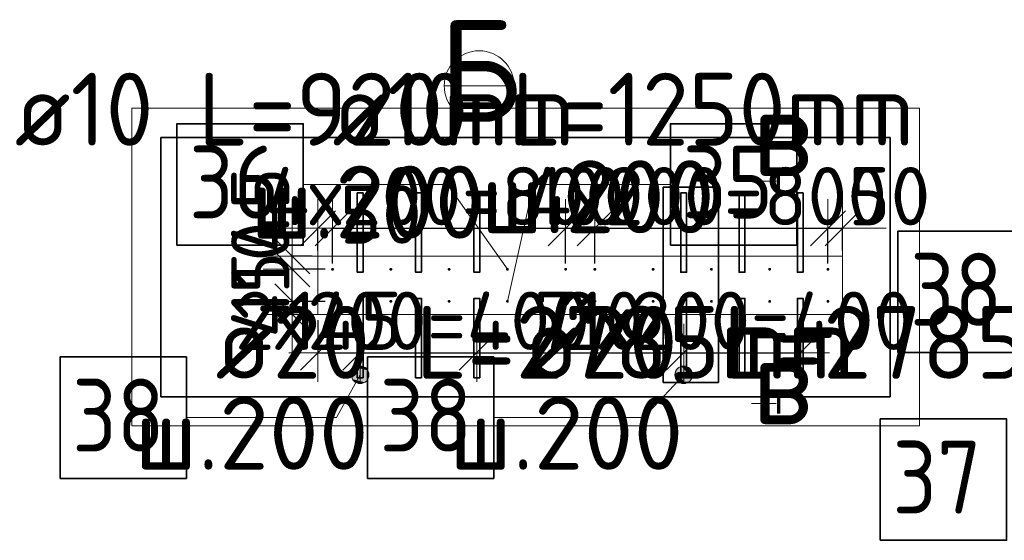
# Model space of a CAD drawing. Header units: millimetres. Extents: x -3725 to 93325, y -74170 to 82591.
# Tile 85 of 133: x 84934 to 88313, y 30527 to 32313. Entities that reach past the tile are written whole.
import ezdxf

# ---------------------------------------------------------------- set-up
doc = ezdxf.new("R2010")
doc.units = ezdxf.units.MM
doc.header["$PDMODE"] = 65
for name, color, linetype, lineweight in [('Standard', 7, 'Continuous', 25), ('Арм.стержн. Выпуски', 180, 'Continuous', 35), ('Колонна (1)', 7, 'Continuous', 35), ('Размерная линия_ общее_1', 7, 'Continuous', 13)]:
    doc.layers.add(name, color=color, linetype=linetype, lineweight=lineweight)
doc.styles.add('ISOCPEUR', font='ISOCPEUR')
doc.dimstyles.new('DIMSTYLE_12', dxfattribs={"dimtxt": 200, "dimasz": 200, "dimexe": 0, "dimexo": 0, "dimgap": 100, "dimtad": 2, "dimdec": 0, "dimrnd": 5, "dimzin": 12, "dimdsep": 46, "dimtxsty": 'ISOCPEUR', "dimblk1": 'ALL_ML_STRICH', "dimblk2": 'ALL_ML_STRICH', "dimsah": 1, "dimcen": 0, "dimclrd": 7, "dimclre": 256, "dimclrt": 7, "dimadec": 0, "dimazin": 0, "dimtfac": 1, "dimtdec": 0, "dimtix": 1, "dimtmove": 2, "dimatfit": 3, "dimfxl": 0, "dimtvp": 1.2, "dimtzin": 0, "dimlwd": 0, "dimlwe": -3, "dimarcsym": 0})
doc.dimstyles.new('DIMSTYLE_13', dxfattribs={"dimtxt": 200, "dimasz": 200, "dimexe": 0, "dimexo": 0, "dimgap": 100, "dimtad": 2, "dimdec": 0, "dimrnd": 5, "dimzin": 12, "dimdsep": 46, "dimtxsty": 'ISOCPEUR', "dimblk1": 'ALL_ML_STRICH', "dimblk2": 'ALL_ML_STRICH', "dimsah": 1, "dimcen": 0, "dimclrd": 7, "dimclre": 256, "dimclrt": 7, "dimadec": 0, "dimazin": 0, "dimtfac": 1, "dimtdec": 0, "dimtix": 1, "dimtmove": 2, "dimatfit": 3, "dimfxl": 0, "dimtzin": 0, "dimlwd": 0, "dimlwe": -3, "dimarcsym": 0})
doc.dimstyles.new('DIMSTYLE_26', dxfattribs={"dimtxt": 200, "dimasz": 200, "dimexe": 0, "dimexo": 0, "dimgap": 100, "dimtad": 2, "dimdec": 0, "dimrnd": 5, "dimzin": 12, "dimdsep": 46, "dimtxsty": 'ISOCPEUR', "dimblk1": 'ALL_ML_STRICH', "dimblk2": 'ALL_ML_STRICH', "dimsah": 1, "dimcen": 0, "dimsd1": 1, "dimsd2": 1, "dimclrd": 7, "dimclre": 256, "dimclrt": 7, "dimadec": 0, "dimazin": 0, "dimtfac": 1, "dimtdec": 0, "dimtix": 1, "dimtmove": 2, "dimatfit": 3, "dimfxl": 0, "dimtvp": 1.2, "dimtzin": 0, "dimlwd": 0, "dimlwe": -3, "dimarcsym": 0})

# ---------------------------------------------------------------- blocks, each defined once
blk = doc.blocks.new('ALL_ML_STRICH')
at = {"color": 0, "linetype": 'ByBlock', "lineweight": -2}
for p, q in [((0, -0.5), (0, 0.5)), ((-0.3, -0.3), (0.3, 0.3)), ((-1, 0), (0.5, 0))]:
    blk.add_line(p, q, dxfattribs=at)
blk = doc.blocks.new('*D727')
at = {"layer": 'DEFPOINTS', "color": 7, "linetype": 'Continuous', "lineweight": 13, "transparency": 33554687}
for p in [(85957.7, 31301.4), (86102.7, 31220.4), (85957.7, 31169.9)]:
    blk.add_point(p, dxfattribs=at)
at = {"layer": 'Размерная линия_ общее_1', "color": 253, "linetype": 'Continuous', "lineweight": -2, "true_color": 0xa0a0a0, "transparency": 33554687}
for p, q in [((85957.7, 31281.4), (85957.7, 31169.9)), ((86102.7, 31200.4), (86102.7, 31169.9))]:
    blk.add_line(p, q, dxfattribs=at)
at = {"layer": 'Размерная линия_ общее_1', "color": 7, "linetype": 'Continuous', "lineweight": -2, "transparency": 33554687}
blk.add_line((85957.7, 31169.9), (86102.7, 31169.9), dxfattribs=at)
at = {"layer": 'Размерная линия_ общее_1', "color": 7, "linetype": 'Continuous', "lineweight": 13, "transparency": 33554687, "xscale": 200, "yscale": 200, "zscale": 200, "rotation": 180}
blk.add_blockref('ALL_ML_STRICH', (85957.7, 31169.9), dxfattribs=at)
at = {"layer": 'Размерная линия_ общее_1', "color": 7, "linetype": 'Continuous', "lineweight": 13, "transparency": 33554687, "xscale": 200, "yscale": 200, "zscale": 200}
blk.add_blockref('ALL_ML_STRICH', (86102.7, 31169.9), dxfattribs=at)
at = {"layer": 'Размерная линия_ общее_1', "color": 7, "linetype": 'Continuous', "lineweight": 13, "transparency": 33554687, "insert": (86050.2, 31279.9), "char_height": 200, "width": 600, "attachment_point": 5, "style": 'ISOCPEUR'}
blk.add_mtext('\\A1;{145}', dxfattribs=at)
blk = doc.blocks.new('*D728')
at = {"layer": 'DEFPOINTS', "color": 7, "linetype": 'Continuous', "lineweight": 13, "transparency": 33554687}
for p in [(86102.7, 31220.4), (86502.7, 31195.4), (86102.7, 31169.9)]:
    blk.add_point(p, dxfattribs=at)
at = {"layer": 'Размерная линия_ общее_1', "color": 253, "linetype": 'Continuous', "lineweight": -2, "true_color": 0xa0a0a0, "transparency": 33554687}
for p, q in [((86102.7, 31200.4), (86102.7, 31169.9)), ((86502.7, 31175.4), (86502.7, 31169.9))]:
    blk.add_line(p, q, dxfattribs=at)
at = {"layer": 'Размерная линия_ общее_1', "color": 7, "linetype": 'Continuous', "lineweight": -2, "transparency": 33554687}
blk.add_line((86102.7, 31169.9), (86502.7, 31169.9), dxfattribs=at)
at = {"layer": 'Размерная линия_ общее_1', "color": 7, "linetype": 'Continuous', "lineweight": 13, "transparency": 33554687, "xscale": 200, "yscale": 200, "zscale": 200, "rotation": 180}
blk.add_blockref('ALL_ML_STRICH', (86102.7, 31169.9), dxfattribs=at)
at = {"layer": 'Размерная линия_ общее_1', "color": 7, "linetype": 'Continuous', "lineweight": 13, "transparency": 33554687, "xscale": 200, "yscale": 200, "zscale": 200}
blk.add_blockref('ALL_ML_STRICH', (86502.7, 31169.9), dxfattribs=at)
at = {"layer": 'Размерная линия_ общее_1', "color": 7, "linetype": 'Continuous', "lineweight": 13, "transparency": 33554687, "insert": (85672.7, 31379.9), "char_height": 200, "width": 10, "attachment_point": 1, "line_spacing_factor": 0.60241, "style": 'ISOCPEUR'}
blk.add_mtext('2х200=400', dxfattribs=at)
blk = doc.blocks.new('*D729')
at = {"layer": 'DEFPOINTS', "color": 7, "linetype": 'Continuous', "lineweight": 13, "transparency": 33554687}
for p in [(86502.7, 31195.4), (87212.7, 31186.9), (86502.7, 31169.9)]:
    blk.add_point(p, dxfattribs=at)
at = {"layer": 'Размерная линия_ общее_1', "color": 253, "linetype": 'Continuous', "lineweight": -2, "true_color": 0xa0a0a0, "transparency": 33554687}
for p, q in [((86502.7, 31175.4), (86502.7, 31169.9)), ((87212.7, 31169.9), (87212.7, 31169.9))]:
    blk.add_line(p, q, dxfattribs=at)
at = {"layer": 'Размерная линия_ общее_1', "color": 7, "linetype": 'Continuous', "lineweight": -2, "transparency": 33554687}
blk.add_line((86502.7, 31169.9), (87212.7, 31169.9), dxfattribs=at)
at = {"layer": 'Размерная линия_ общее_1', "color": 7, "linetype": 'Continuous', "lineweight": 13, "transparency": 33554687, "xscale": 200, "yscale": 200, "zscale": 200, "rotation": 180}
blk.add_blockref('ALL_ML_STRICH', (86502.7, 31169.9), dxfattribs=at)
at = {"layer": 'Размерная линия_ общее_1', "color": 7, "linetype": 'Continuous', "lineweight": 13, "transparency": 33554687, "xscale": 200, "yscale": 200, "zscale": 200}
blk.add_blockref('ALL_ML_STRICH', (87212.7, 31169.9), dxfattribs=at)
at = {"layer": 'Размерная линия_ общее_1', "color": 7, "linetype": 'Continuous', "lineweight": 13, "transparency": 33554687, "insert": (86887.7, 31279.9), "char_height": 200, "width": 600, "attachment_point": 5, "style": 'ISOCPEUR'}
blk.add_mtext('\\A1;{710}', dxfattribs=at)
blk = doc.blocks.new('*D730')
at = {"layer": 'DEFPOINTS', "color": 7, "linetype": 'Continuous', "lineweight": 13, "transparency": 33554687}
for p in [(87212.7, 31186.9), (87212.7, 31169.9), (87612.7, 31178.4)]:
    blk.add_point(p, dxfattribs=at)
at = {"layer": 'Размерная линия_ общее_1', "color": 253, "linetype": 'Continuous', "lineweight": -2, "true_color": 0xa0a0a0, "transparency": 33554687}
for p, q in [((87212.7, 31169.9), (87212.7, 31169.9)), ((87612.7, 31169.9), (87612.7, 31169.9))]:
    blk.add_line(p, q, dxfattribs=at)
at = {"layer": 'Размерная линия_ общее_1', "color": 7, "linetype": 'Continuous', "lineweight": -2, "transparency": 33554687}
blk.add_line((87212.7, 31169.9), (87612.7, 31169.9), dxfattribs=at)
at = {"layer": 'Размерная линия_ общее_1', "color": 7, "linetype": 'Continuous', "lineweight": 13, "transparency": 33554687, "xscale": 200, "yscale": 200, "zscale": 200, "rotation": 180}
blk.add_blockref('ALL_ML_STRICH', (87212.7, 31169.9), dxfattribs=at)
at = {"layer": 'Размерная линия_ общее_1', "color": 7, "linetype": 'Continuous', "lineweight": 13, "transparency": 33554687, "xscale": 200, "yscale": 200, "zscale": 200}
blk.add_blockref('ALL_ML_STRICH', (87612.7, 31169.9), dxfattribs=at)
at = {"layer": 'Размерная линия_ общее_1', "color": 7, "linetype": 'Continuous', "lineweight": 13, "transparency": 33554687, "insert": (86782.7, 31379.9), "char_height": 200, "width": 10, "attachment_point": 1, "line_spacing_factor": 0.60241, "style": 'ISOCPEUR'}
blk.add_mtext('2х200=400', dxfattribs=at)
blk = doc.blocks.new('*D731')
at = {"layer": 'DEFPOINTS', "color": 7, "linetype": 'Continuous', "lineweight": 13, "transparency": 33554687}
for p in [(86002.7, 31346.4), (85869.7, 31301.4), (85957.7, 31301.4)]:
    blk.add_point(p, dxfattribs=at)
at = {"layer": 'Размерная линия_ общее_1', "color": 253, "linetype": 'Continuous', "lineweight": -2, "true_color": 0xa0a0a0, "transparency": 33554687}
for p, q in [((85982.7, 31346.4), (85869.7, 31346.4)), ((85937.7, 31301.4), (85869.7, 31301.4))]:
    blk.add_line(p, q, dxfattribs=at)
at = {"layer": 'Размерная линия_ общее_1', "color": 7, "linetype": 'Continuous', "lineweight": -2, "transparency": 33554687}
blk.add_line((85869.7, 31301.4), (85869.7, 31346.4), dxfattribs=at)
at = {"layer": 'Размерная линия_ общее_1', "color": 7, "linetype": 'Continuous', "lineweight": 13, "transparency": 33554687, "xscale": 200, "yscale": 200, "zscale": 200}
for p, rotation in [((85869.7, 31301.4), 270), ((85869.7, 31346.4), 90)]:
    blk.add_blockref('ALL_ML_STRICH', p, dxfattribs=dict(at, rotation=rotation))
at = {"layer": 'Размерная линия_ общее_1', "color": 7, "linetype": 'Continuous', "lineweight": 13, "transparency": 33554687, "insert": (85759.9, 31369.3), "char_height": 200, "width": 400, "attachment_point": 5, "rotation": 90, "style": 'ISOCPEUR'}
blk.add_mtext('\\A1;{45}', dxfattribs=at)
blk = doc.blocks.new('*D732')
at = {"layer": 'DEFPOINTS', "color": 7, "linetype": 'Continuous', "lineweight": 13, "transparency": 33554687}
for p in [(86002.7, 31456.4), (85869.7, 31346.4), (86002.7, 31346.4)]:
    blk.add_point(p, dxfattribs=at)
at = {"layer": 'Размерная линия_ общее_1', "color": 253, "linetype": 'Continuous', "lineweight": -2, "true_color": 0xa0a0a0, "transparency": 33554687}
for p, q in [((85982.7, 31456.4), (85869.7, 31456.4)), ((85982.7, 31346.4), (85869.7, 31346.4))]:
    blk.add_line(p, q, dxfattribs=at)
at = {"layer": 'Размерная линия_ общее_1', "color": 7, "linetype": 'Continuous', "lineweight": -2, "transparency": 33554687}
blk.add_line((85869.7, 31346.4), (85869.7, 31456.4), dxfattribs=at)
at = {"layer": 'Размерная линия_ общее_1', "color": 7, "linetype": 'Continuous', "lineweight": 13, "transparency": 33554687, "xscale": 200, "yscale": 200, "zscale": 200}
for p, rotation in [((85869.7, 31456.4), 90), ((85869.7, 31346.4), 270)]:
    blk.add_blockref('ALL_ML_STRICH', p, dxfattribs=dict(at, rotation=rotation))
at = {"layer": 'Размерная линия_ общее_1', "color": 7, "linetype": 'Continuous', "lineweight": 13, "transparency": 33554687, "insert": (85759.7, 31451.4), "char_height": 200, "width": 600, "attachment_point": 5, "rotation": 90, "style": 'ISOCPEUR'}
blk.add_mtext('\\A1;{110}', dxfattribs=at)
blk = doc.blocks.new('*D733')
at = {"layer": 'DEFPOINTS', "color": 7, "linetype": 'Continuous', "lineweight": 13, "transparency": 33554687}
for p in [(85957.7, 31501.4), (85869.7, 31456.4), (86002.7, 31456.4)]:
    blk.add_point(p, dxfattribs=at)
at = {"layer": 'Размерная линия_ общее_1', "color": 253, "linetype": 'Continuous', "lineweight": -2, "true_color": 0xa0a0a0, "transparency": 33554687}
for p, q in [((85937.7, 31501.4), (85869.7, 31501.4)), ((85982.7, 31456.4), (85869.7, 31456.4))]:
    blk.add_line(p, q, dxfattribs=at)
at = {"layer": 'Размерная линия_ общее_1', "color": 7, "linetype": 'Continuous', "lineweight": -2, "transparency": 33554687}
blk.add_line((85869.7, 31456.4), (85869.7, 31501.4), dxfattribs=at)
at = {"layer": 'Размерная линия_ общее_1', "color": 7, "linetype": 'Continuous', "lineweight": 13, "transparency": 33554687, "xscale": 200, "yscale": 200, "zscale": 200}
for p, rotation in [((85869.7, 31456.4), 270), ((85869.7, 31501.4), 90)]:
    blk.add_blockref('ALL_ML_STRICH', p, dxfattribs=dict(at, rotation=rotation))
at = {"layer": 'Размерная линия_ общее_1', "color": 7, "linetype": 'Continuous', "lineweight": 13, "transparency": 33554687, "insert": (85759.7, 31658.7), "char_height": 200, "width": 400, "attachment_point": 5, "rotation": 90, "style": 'ISOCPEUR'}
blk.add_mtext('\\A1;{45}', dxfattribs=at)
blk = doc.blocks.new('*D734')
at = {"layer": 'DEFPOINTS', "color": 7, "linetype": 'Continuous', "lineweight": 13, "transparency": 33554687}
for p in [(85957.7, 31597.5), (85957.7, 31501.4), (86007.7, 31456.4)]:
    blk.add_point(p, dxfattribs=at)
at = {"layer": 'Размерная линия_ общее_1', "color": 253, "linetype": 'Continuous', "lineweight": -2, "true_color": 0xa0a0a0, "transparency": 33554687}
for p, q in [((85957.7, 31521.4), (85957.7, 31597.5)), ((86007.7, 31476.4), (86007.7, 31597.5))]:
    blk.add_line(p, q, dxfattribs=at)
at = {"layer": 'Размерная линия_ общее_1', "color": 7, "linetype": 'Continuous', "lineweight": -2, "transparency": 33554687}
for p, q in [((85957.7, 31597.5), (85957.7, 31597.5)), ((86007.7, 31597.5), (86007.7, 31597.5))]:
    blk.add_line(p, q, dxfattribs=at)
at = {"layer": 'Размерная линия_ общее_1', "color": 7, "linetype": 'Continuous', "lineweight": 13, "transparency": 33554687, "xscale": 200, "yscale": 200, "zscale": 200}
blk.add_blockref('ALL_ML_STRICH', (86007.7, 31597.5), dxfattribs=at)
at = {"layer": 'Размерная линия_ общее_1', "color": 7, "linetype": 'Continuous', "lineweight": 13, "transparency": 33554687, "xscale": 200, "yscale": 200, "zscale": 200, "rotation": 180}
blk.add_blockref('ALL_ML_STRICH', (85957.7, 31597.5), dxfattribs=at)
at = {"layer": 'Размерная линия_ общее_1', "color": 7, "linetype": 'Continuous', "lineweight": 13, "transparency": 33554687, "insert": (86172.9, 31644.5), "char_height": 200, "width": 400, "attachment_point": 5, "style": 'ISOCPEUR'}
blk.add_mtext('\\A1;{50}', dxfattribs=at)
blk = doc.blocks.new('*D735')
at = {"layer": 'DEFPOINTS', "color": 7, "linetype": 'Continuous', "lineweight": 13, "transparency": 33554687}
for p in [(86007.7, 31597.5), (86007.7, 31456.4), (86807.7, 31456.4)]:
    blk.add_point(p, dxfattribs=at)
at = {"layer": 'Размерная линия_ общее_1', "color": 253, "linetype": 'Continuous', "lineweight": -2, "true_color": 0xa0a0a0, "transparency": 33554687}
for p, q in [((86007.7, 31476.4), (86007.7, 31597.5)), ((86807.7, 31476.4), (86807.7, 31597.5))]:
    blk.add_line(p, q, dxfattribs=at)
at = {"layer": 'Размерная линия_ общее_1', "color": 7, "linetype": 'Continuous', "lineweight": -2, "transparency": 33554687}
blk.add_line((86007.7, 31597.5), (86807.7, 31597.5), dxfattribs=at)
at = {"layer": 'Размерная линия_ общее_1', "color": 7, "linetype": 'Continuous', "lineweight": 13, "transparency": 33554687, "xscale": 200, "yscale": 200, "zscale": 200, "rotation": 180}
blk.add_blockref('ALL_ML_STRICH', (86007.7, 31597.5), dxfattribs=at)
at = {"layer": 'Размерная линия_ общее_1', "color": 7, "linetype": 'Continuous', "lineweight": 13, "transparency": 33554687, "xscale": 200, "yscale": 200, "zscale": 200}
blk.add_blockref('ALL_ML_STRICH', (86807.7, 31597.5), dxfattribs=at)
at = {"layer": 'Размерная линия_ общее_1', "color": 7, "linetype": 'Continuous', "lineweight": 13, "transparency": 33554687, "insert": (85777.7, 31807.5), "char_height": 200, "width": 10, "attachment_point": 1, "line_spacing_factor": 0.60241, "style": 'ISOCPEUR'}
blk.add_mtext('4х200=800', dxfattribs=at)
blk = doc.blocks.new('*D736')
at = {"layer": 'DEFPOINTS', "color": 7, "linetype": 'Continuous', "lineweight": 13, "transparency": 33554687}
for p in [(86807.7, 31597.5), (86807.7, 31456.4), (86907.7, 31456.4)]:
    blk.add_point(p, dxfattribs=at)
at = {"layer": 'Размерная линия_ общее_1', "color": 253, "linetype": 'Continuous', "lineweight": -2, "true_color": 0xa0a0a0, "transparency": 33554687}
for p, q in [((86807.7, 31476.4), (86807.7, 31597.5)), ((86907.7, 31476.4), (86907.7, 31597.5))]:
    blk.add_line(p, q, dxfattribs=at)
at = {"layer": 'Размерная линия_ общее_1', "color": 7, "linetype": 'Continuous', "lineweight": -2, "transparency": 33554687}
blk.add_line((86807.7, 31597.5), (86907.7, 31597.5), dxfattribs=at)
at = {"layer": 'Размерная линия_ общее_1', "color": 7, "linetype": 'Continuous', "lineweight": 13, "transparency": 33554687, "xscale": 200, "yscale": 200, "zscale": 200, "rotation": 180}
blk.add_blockref('ALL_ML_STRICH', (86807.7, 31597.5), dxfattribs=at)
at = {"layer": 'Размерная линия_ общее_1', "color": 7, "linetype": 'Continuous', "lineweight": 13, "transparency": 33554687, "xscale": 200, "yscale": 200, "zscale": 200}
blk.add_blockref('ALL_ML_STRICH', (86907.7, 31597.5), dxfattribs=at)
at = {"layer": 'Размерная линия_ общее_1', "color": 7, "linetype": 'Continuous', "lineweight": 13, "transparency": 33554687, "insert": (86887.7, 31707.5), "char_height": 200, "width": 600, "attachment_point": 5, "style": 'ISOCPEUR'}
blk.add_mtext('\\A1;{100}', dxfattribs=at)
blk = doc.blocks.new('*D737')
at = {"layer": 'DEFPOINTS', "color": 7, "linetype": 'Continuous', "lineweight": 13, "transparency": 33554687}
for p in [(86907.7, 31597.5), (86907.7, 31456.4), (87707.7, 31456.4)]:
    blk.add_point(p, dxfattribs=at)
at = {"layer": 'Размерная линия_ общее_1', "color": 253, "linetype": 'Continuous', "lineweight": -2, "true_color": 0xa0a0a0, "transparency": 33554687}
for p, q in [((86907.7, 31476.4), (86907.7, 31597.5)), ((87707.7, 31476.4), (87707.7, 31597.5))]:
    blk.add_line(p, q, dxfattribs=at)
at = {"layer": 'Размерная линия_ общее_1', "color": 7, "linetype": 'Continuous', "lineweight": -2, "transparency": 33554687}
blk.add_line((86907.7, 31597.5), (87707.7, 31597.5), dxfattribs=at)
at = {"layer": 'Размерная линия_ общее_1', "color": 7, "linetype": 'Continuous', "lineweight": 13, "transparency": 33554687, "xscale": 200, "yscale": 200, "zscale": 200, "rotation": 180}
blk.add_blockref('ALL_ML_STRICH', (86907.7, 31597.5), dxfattribs=at)
at = {"layer": 'Размерная линия_ общее_1', "color": 7, "linetype": 'Continuous', "lineweight": 13, "transparency": 33554687, "xscale": 200, "yscale": 200, "zscale": 200}
blk.add_blockref('ALL_ML_STRICH', (87707.7, 31597.5), dxfattribs=at)
at = {"layer": 'Размерная линия_ общее_1', "color": 7, "linetype": 'Continuous', "lineweight": 13, "transparency": 33554687, "insert": (86677.7, 31807.5), "char_height": 200, "width": 10, "attachment_point": 1, "line_spacing_factor": 0.60241, "style": 'ISOCPEUR'}
blk.add_mtext('4х200=800', dxfattribs=at)
blk = doc.blocks.new('*D738')
at = {"layer": 'DEFPOINTS', "color": 7, "linetype": 'Continuous', "lineweight": 13, "transparency": 33554687}
for p in [(87707.7, 31597.5), (87757.7, 31501.4), (87707.7, 31456.4)]:
    blk.add_point(p, dxfattribs=at)
at = {"layer": 'Размерная линия_ общее_1', "color": 253, "linetype": 'Continuous', "lineweight": -2, "true_color": 0xa0a0a0, "transparency": 33554687}
for p, q in [((87707.7, 31476.4), (87707.7, 31597.5)), ((87757.7, 31521.4), (87757.7, 31597.5))]:
    blk.add_line(p, q, dxfattribs=at)
at = {"layer": 'Размерная линия_ общее_1', "color": 7, "linetype": 'Continuous', "lineweight": -2, "transparency": 33554687}
blk.add_line((87707.7, 31597.5), (87757.7, 31597.5), dxfattribs=at)
at = {"layer": 'Размерная линия_ общее_1', "color": 7, "linetype": 'Continuous', "lineweight": 13, "transparency": 33554687, "xscale": 200, "yscale": 200, "zscale": 200}
blk.add_blockref('ALL_ML_STRICH', (87757.7, 31597.5), dxfattribs=at)
at = {"layer": 'Размерная линия_ общее_1', "color": 7, "linetype": 'Continuous', "lineweight": 13, "transparency": 33554687, "xscale": 200, "yscale": 200, "zscale": 200, "rotation": 180}
blk.add_blockref('ALL_ML_STRICH', (87707.7, 31597.5), dxfattribs=at)
at = {"layer": 'Размерная линия_ общее_1', "color": 7, "linetype": 'Continuous', "lineweight": 13, "transparency": 33554687, "insert": (87918.2, 31707.4), "char_height": 200, "width": 400, "attachment_point": 5, "style": 'ISOCPEUR'}
blk.add_mtext('\\A1;{50}', dxfattribs=at)
blk = doc.blocks.new('ЭЛЕМЕНТ_УЗОРА_9')
at = {"layer": 'Арм.стержн. Выпуски', "linetype": 'Continuous', "lineweight": 13, "transparency": 33554687}
for points in [[(86076.5, 31109), (86132.6, 31095), (86087.5, 31120.1)], [(86087.5, 31120.1), (86128.4, 31109.7), (86102.2, 31124.3)], [(86087.5, 31120.1), (86132.6, 31095), (86128.4, 31109.7)], [(86102.2, 31124.3), (86128.4, 31109.7), (86117.3, 31120.7)], [(86072.9, 31093.9), (86129, 31079.9), (86076.5, 31109)], [(86077.1, 31079.2), (86118, 31068.8), (86072.9, 31093.9)], [(86072.9, 31093.9), (86118, 31068.8), (86129, 31079.9)], [(86076.5, 31109), (86129, 31079.9), (86132.6, 31095)], [(86103.3, 31064.6), (86077.1, 31079.2), (86088.2, 31068.2)], [(86077.1, 31079.2), (86103.3, 31064.6), (86118, 31068.8)]]:
    blk.add_hatch(color=7, dxfattribs=at).paths.add_polyline_path(points)
at = {"layer": 'Арм.стержн. Выпуски', "color": 7, "linetype": 'Continuous', "lineweight": 13, "transparency": 33554687}
for p, q in [((86117.3, 31120.7), (86117.3, 31120.7)), ((86021, 30947.5), (86102.7, 31094.4)), ((86076.5, 31109), (86076.5, 31109)), ((86088.2, 31068.2), (86088.2, 31068.2)), ((86129, 31079.9), (86129, 31079.9))]:
    blk.add_line(p, q, dxfattribs=at)
blk.add_circle((86102.7, 31094.4), 30, dxfattribs=at)
blk = doc.blocks.new('ЭЛЕМЕНТ_УЗОРА_10')
at = {"layer": 'Арм.стержн. Выпуски', "linetype": 'Continuous', "lineweight": 13, "transparency": 33554687}
for points in [[(87190.8, 31114.9), (87241.8, 31087.8), (87204.1, 31123)], [(87204.1, 31123), (87241.3, 31103.1), (87219.3, 31123.5)], [(87204.1, 31123), (87241.8, 31087.8), (87241.3, 31103.1)], [(87219.3, 31123.5), (87241.3, 31103.1), (87233.2, 31116.4)], [(87183.6, 31101), (87234.7, 31074), (87190.8, 31114.9)], [(87184.2, 31085.8), (87221.4, 31065.9), (87183.6, 31101)], [(87183.6, 31101), (87221.4, 31065.9), (87234.7, 31074)], [(87206.1, 31065.3), (87184.2, 31085.8), (87192.3, 31072.5)], [(87184.2, 31085.8), (87206.1, 31065.3), (87221.4, 31065.9)], [(87190.8, 31114.9), (87234.7, 31074), (87241.8, 31087.8)]]:
    blk.add_hatch(color=7, dxfattribs=at).paths.add_polyline_path(points)
at = {"layer": 'Арм.стержн. Выпуски', "color": 7, "linetype": 'Continuous', "lineweight": 13, "transparency": 33554687}
for p, q in [((87076, 30947.5), (87212.7, 31094.4)), ((87190.8, 31114.9), (87190.8, 31114.9)), ((87233.2, 31116.4), (87233.2, 31116.4)), ((87192.3, 31072.5), (87192.3, 31072.5)), ((87234.7, 31074), (87234.7, 31074))]:
    blk.add_line(p, q, dxfattribs=at)
blk.add_circle((87212.7, 31094.4), 30, dxfattribs=at)

msp = doc.modelspace()

# ---------------------------------------------------------------- hatches: boundary and pattern name
at = {"layer": 'Арм.стержн. Выпуски', "linetype": 'Continuous', "lineweight": 35, "transparency": 33554687}
for points in [[(86012.7, 31456.4), (86012.4, 31458.4), (86011.3, 31460), (86009.7, 31461.1), (86007.7, 31461.4), (86005.8, 31461.1), (86004.2, 31460), (86003.1, 31458.4), (86002.7, 31456.4), (86003.1, 31454.5), (86004.2, 31452.9), (86005.8, 31451.8), (86007.7, 31451.4), (86009.7, 31451.8), (86011.3, 31452.9), (86012.4, 31454.5)], [(86212.7, 31456.4), (86212.4, 31458.4), (86211.3, 31460), (86209.7, 31461.1), (86207.7, 31461.4), (86205.8, 31461.1), (86204.2, 31460), (86203.1, 31458.4), (86202.7, 31456.4), (86203.1, 31454.5), (86204.2, 31452.9), (86205.8, 31451.8), (86207.7, 31451.4), (86209.7, 31451.8), (86211.3, 31452.9), (86212.4, 31454.5)], [(86412.7, 31456.4), (86412.4, 31458.4), (86411.3, 31460), (86409.7, 31461.1), (86407.7, 31461.4), (86405.8, 31461.1), (86404.2, 31460), (86403.1, 31458.4), (86402.7, 31456.4), (86403.1, 31454.5), (86404.2, 31452.9), (86405.8, 31451.8), (86407.7, 31451.4), (86409.7, 31451.8), (86411.3, 31452.9), (86412.4, 31454.5)], [(86612.7, 31456.4), (86612.4, 31458.4), (86611.3, 31460), (86609.7, 31461.1), (86607.7, 31461.4), (86605.8, 31461.1), (86604.2, 31460), (86603.1, 31458.4), (86602.7, 31456.4), (86603.1, 31454.5), (86604.2, 31452.9), (86605.8, 31451.8), (86607.7, 31451.4), (86609.7, 31451.8), (86611.3, 31452.9), (86612.4, 31454.5)], [(86812.7, 31456.4), (86812.4, 31458.4), (86811.3, 31460), (86809.7, 31461.1), (86807.7, 31461.4), (86805.8, 31461.1), (86804.2, 31460), (86803.1, 31458.4), (86802.7, 31456.4), (86803.1, 31454.5), (86804.2, 31452.9), (86805.8, 31451.8), (86807.7, 31451.4), (86809.7, 31451.8), (86811.3, 31452.9), (86812.4, 31454.5)], [(86912.7, 31456.4), (86912.4, 31458.4), (86911.3, 31460), (86909.7, 31461.1), (86907.7, 31461.4), (86905.8, 31461.1), (86904.2, 31460), (86903.1, 31458.4), (86902.7, 31456.4), (86903.1, 31454.5), (86904.2, 31452.9), (86905.8, 31451.8), (86907.7, 31451.4), (86909.7, 31451.8), (86911.3, 31452.9), (86912.4, 31454.5)], [(87112.7, 31456.4), (87112.4, 31458.4), (87111.3, 31460), (87109.7, 31461.1), (87107.7, 31461.4), (87105.8, 31461.1), (87104.2, 31460), (87103.1, 31458.4), (87102.7, 31456.4), (87103.1, 31454.5), (87104.2, 31452.9), (87105.8, 31451.8), (87107.7, 31451.4), (87109.7, 31451.8), (87111.3, 31452.9), (87112.4, 31454.5)], [(87312.7, 31456.4), (87312.4, 31458.4), (87311.3, 31460), (87309.7, 31461.1), (87307.7, 31461.4), (87305.8, 31461.1), (87304.2, 31460), (87303.1, 31458.4), (87302.7, 31456.4), (87303.1, 31454.5), (87304.2, 31452.9), (87305.8, 31451.8), (87307.7, 31451.4), (87309.7, 31451.8), (87311.3, 31452.9), (87312.4, 31454.5)], [(87512.7, 31456.4), (87512.4, 31458.4), (87511.3, 31460), (87509.7, 31461.1), (87507.7, 31461.4), (87505.8, 31461.1), (87504.2, 31460), (87503.1, 31458.4), (87502.7, 31456.4), (87503.1, 31454.5), (87504.2, 31452.9), (87505.8, 31451.8), (87507.7, 31451.4), (87509.7, 31451.8), (87511.3, 31452.9), (87512.4, 31454.5)], [(87712.7, 31456.4), (87712.4, 31458.4), (87711.3, 31460), (87709.7, 31461.1), (87707.7, 31461.4), (87705.8, 31461.1), (87704.2, 31460), (87703.1, 31458.4), (87702.7, 31456.4), (87703.1, 31454.5), (87704.2, 31452.9), (87705.8, 31451.8), (87707.7, 31451.4), (87709.7, 31451.8), (87711.3, 31452.9), (87712.4, 31454.5)], [(86012.7, 31346.4), (86012.4, 31348.4), (86011.3, 31350), (86009.7, 31351.1), (86007.7, 31351.4), (86005.8, 31351.1), (86004.2, 31350), (86003.1, 31348.4), (86002.7, 31346.4), (86003.1, 31344.5), (86004.2, 31342.9), (86005.8, 31341.8), (86007.7, 31341.4), (86009.7, 31341.8), (86011.3, 31342.9), (86012.4, 31344.5)], [(86212.7, 31346.4), (86212.4, 31348.4), (86211.3, 31350), (86209.7, 31351.1), (86207.7, 31351.4), (86205.8, 31351.1), (86204.2, 31350), (86203.1, 31348.4), (86202.7, 31346.4), (86203.1, 31344.5), (86204.2, 31342.9), (86205.8, 31341.8), (86207.7, 31341.4), (86209.7, 31341.8), (86211.3, 31342.9), (86212.4, 31344.5)], [(86412.7, 31346.4), (86412.4, 31348.4), (86411.3, 31350), (86409.7, 31351.1), (86407.7, 31351.4), (86405.8, 31351.1), (86404.2, 31350), (86403.1, 31348.4), (86402.7, 31346.4), (86403.1, 31344.5), (86404.2, 31342.9), (86405.8, 31341.8), (86407.7, 31341.4), (86409.7, 31341.8), (86411.3, 31342.9), (86412.4, 31344.5)], [(86612.7, 31346.4), (86612.4, 31348.4), (86611.3, 31350), (86609.7, 31351.1), (86607.7, 31351.4), (86605.8, 31351.1), (86604.2, 31350), (86603.1, 31348.4), (86602.7, 31346.4), (86603.1, 31344.5), (86604.2, 31342.9), (86605.8, 31341.8), (86607.7, 31341.4), (86609.7, 31341.8), (86611.3, 31342.9), (86612.4, 31344.5)], [(86812.7, 31346.4), (86812.4, 31348.4), (86811.3, 31350), (86809.7, 31351.1), (86807.7, 31351.4), (86805.8, 31351.1), (86804.2, 31350), (86803.1, 31348.4), (86802.7, 31346.4), (86803.1, 31344.5), (86804.2, 31342.9), (86805.8, 31341.8), (86807.7, 31341.4), (86809.7, 31341.8), (86811.3, 31342.9), (86812.4, 31344.5)], [(86912.7, 31346.4), (86912.4, 31348.4), (86911.3, 31350), (86909.7, 31351.1), (86907.7, 31351.4), (86905.8, 31351.1), (86904.2, 31350), (86903.1, 31348.4), (86902.7, 31346.4), (86903.1, 31344.5), (86904.2, 31342.9), (86905.8, 31341.8), (86907.7, 31341.4), (86909.7, 31341.8), (86911.3, 31342.9), (86912.4, 31344.5)], [(87112.7, 31346.4), (87112.4, 31348.4), (87111.3, 31350), (87109.7, 31351.1), (87107.7, 31351.4), (87105.8, 31351.1), (87104.2, 31350), (87103.1, 31348.4), (87102.7, 31346.4), (87103.1, 31344.5), (87104.2, 31342.9), (87105.8, 31341.8), (87107.7, 31341.4), (87109.7, 31341.8), (87111.3, 31342.9), (87112.4, 31344.5)], [(87312.7, 31346.4), (87312.4, 31348.4), (87311.3, 31350), (87309.7, 31351.1), (87307.7, 31351.4), (87305.8, 31351.1), (87304.2, 31350), (87303.1, 31348.4), (87302.7, 31346.4), (87303.1, 31344.5), (87304.2, 31342.9), (87305.8, 31341.8), (87307.7, 31341.4), (87309.7, 31341.8), (87311.3, 31342.9), (87312.4, 31344.5)], [(87512.7, 31346.4), (87512.4, 31348.4), (87511.3, 31350), (87509.7, 31351.1), (87507.7, 31351.4), (87505.8, 31351.1), (87504.2, 31350), (87503.1, 31348.4), (87502.7, 31346.4), (87503.1, 31344.5), (87504.2, 31342.9), (87505.8, 31341.8), (87507.7, 31341.4), (87509.7, 31341.8), (87511.3, 31342.9), (87512.4, 31344.5)], [(87712.7, 31346.4), (87712.4, 31348.4), (87711.3, 31350), (87709.7, 31351.1), (87707.7, 31351.4), (87705.8, 31351.1), (87704.2, 31350), (87703.1, 31348.4), (87702.7, 31346.4), (87703.1, 31344.5), (87704.2, 31342.9), (87705.8, 31341.8), (87707.7, 31341.4), (87709.7, 31341.8), (87711.3, 31342.9), (87712.4, 31344.5)]]:
    msp.add_hatch(color=4, dxfattribs=at).paths.add_polyline_path(points)

# ---------------------------------------------------------------- linework, layer by layer
at = {"layer": 'Standard', "color": 7, "linetype": 'Continuous', "lineweight": 13, "transparency": 33554687}
for p, q in [((86390.8, 32086.2), (86630.8, 32086.2)), ((87530.5, 31758.3), (87445.7, 31758.3)), ((87530.5, 30996), (87445.7, 30996))]:
    msp.add_line(p, q, dxfattribs=at)
at = {"layer": 'Standard', "color": 52, "linetype": 'Continuous', "lineweight": 13, "transparency": 33554687}
for p, q in [((85418.8, 31909), (85418.8, 31019.3)), ((85418.8, 31909), (85418.8, 31019.3)), ((85418.8, 31909), (87921.6, 31909)), ((87921.6, 31909), (85418.8, 31909)), ((87921.6, 31909), (87921.6, 31019.3)), ((87921.6, 31909), (87921.6, 31019.3)), ((87332.4, 31738.3), (87141.8, 31738.3)), ((87332.4, 31738.3), (87141.8, 31738.3)), ((87141.8, 31738.3), (87141.8, 31068.3)), ((87141.8, 31068.3), (87141.8, 31738.3)), ((87332.4, 31738.3), (87332.4, 31068.3)), ((87332.4, 31068.3), (87332.4, 31738.3)), ((87332.4, 31068.3), (87141.8, 31068.3)), ((87332.4, 31068.3), (87141.8, 31068.3)), ((85418.8, 31019.3), (87921.6, 31019.3)), ((87921.6, 31019.3), (85418.8, 31019.3))]:
    msp.add_line(p, q, dxfattribs=at)
at = {"layer": 'Standard', "color": 52, "linetype": 'Continuous', "lineweight": 35, "transparency": 33554687}
for p, q in [((85418.8, 31909), (85418.8, 31019.3)), ((85418.8, 31909), (85418.8, 31019.3)), ((85418.8, 31909), (87921.6, 31909)), ((87921.6, 31909), (85418.8, 31909)), ((87921.6, 31909), (87921.6, 31019.3)), ((87921.6, 31909), (87921.6, 31019.3)), ((87332.4, 31738.3), (87141.8, 31738.3)), ((87332.4, 31738.3), (87141.8, 31738.3)), ((87141.8, 31738.3), (87141.8, 31068.3)), ((87141.8, 31068.3), (87141.8, 31738.3)), ((87332.4, 31738.3), (87332.4, 31068.3)), ((87332.4, 31068.3), (87332.4, 31738.3)), ((87332.4, 31068.3), (87141.8, 31068.3)), ((87332.4, 31068.3), (87141.8, 31068.3)), ((85418.8, 31019.3), (87921.6, 31019.3)), ((87921.6, 31019.3), (85418.8, 31019.3))]:
    msp.add_line(p, q, dxfattribs=at)
at = {"layer": 'Standard', "color": 7, "linetype": 'Continuous', "lineweight": 70, "transparency": 33554687}
for p, q in [((87538.5, 31712.1), (87538.5, 31792.5)), ((87538.5, 31042.1), (87538.5, 30961.7))]:
    msp.add_line(p, q, dxfattribs=at)
at = {"layer": 'Standard', "color": 7, "linetype": 'Continuous', "lineweight": 13, "transparency": 33554687}
msp.add_lwpolyline([(85318.8, 30919.3), (88021.6, 30919.3), (88021.6, 32009), (85318.8, 32009), (85318.8, 30919.3)], dxfattribs=at)
msp.add_circle((86510.8, 32086.2), 120, dxfattribs=at)
at = {"layer": 'Арм.стержн. Выпуски', "color": 7, "linetype": 'Continuous', "lineweight": 13, "transparency": 33554687}
for p, q in [((85907.1, 31747.4), (86402.1, 31747.4)), ((86402.1, 31747.4), (86607.7, 31456.4)), ((86697.1, 31747.4), (86607.7, 31346.4)), ((86697.1, 31747.4), (87167.1, 31747.4)), ((85506, 30947.5), (86021, 30947.5)), ((86561, 30947.5), (87076, 30947.5))]:
    msp.add_line(p, q, dxfattribs=at)
at = {"layer": 'Арм.стержн. Выпуски', "color": 7, "linetype": 'Continuous', "lineweight": 35, "transparency": 33554687}
for points in [[(85473.8, 31539), (85907.1, 31539), (85907.1, 31955.7), (85473.8, 31955.7), (85473.8, 31539)], [(87167.1, 31539), (87600.5, 31539), (87600.5, 31955.7), (87167.1, 31955.7), (87167.1, 31539)], [(87947.8, 31170.6), (88381.1, 31170.6), (88381.1, 31587.3), (87947.8, 31587.3), (87947.8, 31170.6)], [(85072.7, 30739.1), (85506, 30739.1), (85506, 31155.8), (85072.7, 31155.8), (85072.7, 30739.1)], [(86127.7, 30739.1), (86561, 30739.1), (86561, 31155.8), (86127.7, 31155.8), (86127.7, 30739.1)], [(87887.4, 30526.6), (88320.7, 30526.6), (88320.7, 30943.3), (87887.4, 30943.3), (87887.4, 30526.6)]]:
    msp.add_lwpolyline(points, dxfattribs=at)
at = {"layer": 'Арм.стержн. Выпуски', "color": 240, "linetype": 'Continuous', "lineweight": 35, "transparency": 33554687}
for points in [[(86112.7, 31718.4), (86112.7, 31446.4), (86092.7, 31446.4), (86092.7, 31718.4), (86112.7, 31718.4)], [(86312.7, 31718.4), (86312.7, 31446.4), (86292.7, 31446.4), (86292.7, 31718.4), (86312.7, 31718.4)], [(86512.7, 31718.4), (86512.7, 31446.4), (86492.7, 31446.4), (86492.7, 31718.4), (86512.7, 31718.4)], [(87222.7, 31718.4), (87222.7, 31446.4), (87202.7, 31446.4), (87202.7, 31718.4), (87222.7, 31718.4)], [(87422.7, 31718.4), (87422.7, 31446.4), (87402.7, 31446.4), (87402.7, 31718.4), (87422.7, 31718.4)], [(87622.7, 31718.4), (87622.7, 31446.4), (87602.7, 31446.4), (87602.7, 31718.4), (87622.7, 31718.4)], [(86092.7, 31084.4), (86092.7, 31356.4), (86112.7, 31356.4), (86112.7, 31084.4), (86092.7, 31084.4)], [(86292.7, 31084.4), (86292.7, 31356.4), (86312.7, 31356.4), (86312.7, 31084.4), (86292.7, 31084.4)], [(86492.7, 31084.4), (86492.7, 31356.4), (86512.7, 31356.4), (86512.7, 31084.4), (86492.7, 31084.4)], [(87202.7, 31084.4), (87202.7, 31356.4), (87222.7, 31356.4), (87222.7, 31084.4), (87202.7, 31084.4)], [(87402.7, 31084.4), (87402.7, 31356.4), (87422.7, 31356.4), (87422.7, 31084.4), (87402.7, 31084.4)], [(87602.7, 31084.4), (87602.7, 31356.4), (87622.7, 31356.4), (87622.7, 31084.4), (87602.7, 31084.4)]]:
    msp.add_lwpolyline(points, dxfattribs=at)
at = {"layer": 'Колонна (1)', "color": 7, "lineweight": 18, "transparency": 33554687}
for p, q in [((85957.7, 31301.4), (85957.7, 31501.4)), ((85957.7, 31501.4), (87757.7, 31501.4)), ((87757.7, 31501.4), (87757.7, 31301.4)), ((87757.7, 31301.4), (85957.7, 31301.4))]:
    msp.add_line(p, q, dxfattribs=at)
at = {"layer": 'Колонна (1)', "color": 7, "linetype": 'Continuous', "lineweight": 18, "transparency": 33554687}
for p, q in [((85957.7, 31301.4), (85957.7, 31501.4)), ((85957.7, 31501.4), (87757.7, 31501.4)), ((87757.7, 31501.4), (87757.7, 31301.4)), ((87757.7, 31301.4), (85957.7, 31301.4))]:
    msp.add_line(p, q, dxfattribs=at)

# ---------------------------------------------------------------- block references
at = {"layer": 'Арм.стержн. Выпуски', "color": 7, "linetype": 'Continuous', "lineweight": 13, "transparency": 33554687}
for name in ['ЭЛЕМЕНТ_УЗОРА_9', 'ЭЛЕМЕНТ_УЗОРА_10']:
    msp.add_blockref(name, (0, 0), dxfattribs=at)

# ---------------------------------------------------------------- texts
at = {"layer": 'Standard', "color": 7, "linetype": 'Continuous', "lineweight": 13, "transparency": 33554687, "style": 'ISOCPEUR'}
for s, insert, char_height, width, attachment_point in [('\\A1;{\\fISOCPEUR|i0|b0;\\H350.000000;\\W1.000000;\\C7;Б}\\P', (86514, 32137.8), 350, 420, 5), ('\\A1;{\\fISOCPEUR|i0|b0;\\H250.000000;\\W1.000000;\\C7;-}\\P', (86514, 32043.7), 250, 272.222, 5), ('\\A1;{\\fISOCPEUR|i0|b0;\\H300.000000;\\W1.000000;\\C7;в}\\P', (87446.7, 31776.5), 300, 326.667, 7), ('\\A1;{\\fISOCPEUR|i0|b0;\\H300.000000;\\W1.000000;\\C7;в}\\P', (87446.4, 30924.9), 300, 326.667, 7)]:
    msp.add_mtext(s, dxfattribs=dict(at, insert=insert, char_height=char_height, width=width, attachment_point=attachment_point))
at = {"layer": 'Standard', "color": 7, "linetype": 'Continuous', "lineweight": 25, "transparency": 33554687, "char_height": 250, "width": 942.857, "attachment_point": 5, "style": 'ISOCPEUR'}
for insert in [(86917.8, 31705.4), (86127.6, 31687), (85730.1, 30894.1), (86810.1, 30894.1)]:
    msp.add_mtext('\\A1;{\\fISOCPEUR|i0|b0;\\H250.000000;\\W1.000000;\\C7;ш.200}\\P', dxfattribs=dict(at, insert=insert))
at = {"layer": 'Арм.стержн. Выпуски', "color": 7, "linetype": 'Continuous', "lineweight": 25, "transparency": 33554687, "char_height": 250, "attachment_point": 7, "style": 'ISOCPEUR'}
for s, insert, width in [('\\W0.96;ø10 L=920mm ', (84917.1, 31880.7), 2268.514), ('\\W0.94;ø10 L=1250mm ', (86007.1, 31880.7), 2391.341), ('\\W0.87;36', (85515.5, 31630.7), 459.01), ('\\W0.87;35', (87208.8, 31630.7), 459.01), ('\\W0.87;38', (87989.5, 31262.3), 459.01), ('\\W0.98;ø20 L=2785mm ', (85606, 31080.8), 2496.203), ('\\W0.98;ø20 L=2785mm ', (86661, 31080.8), 2496.203), ('\\W0.87;38', (85114.3, 30830.8), 459.01), ('\\W0.87;38', (86169.3, 30830.8), 459.01), ('\\W0.87;37', (87929, 30618.3), 459.01)]:
    msp.add_mtext(s, dxfattribs=dict(at, insert=insert, width=width))

# ---------------------------------------------------------------- dimensions: what is measured, and where the dimension line sits
at = {"layer": 'Размерная линия_ общее_1', "color": 7, "linetype": 'Continuous', "lineweight": 13, "transparency": 33554687}
for base, p1, p2, picture, middle in [((85869.7, 31501.4), (85982.7, 31456.4), (85937.7, 31501.4), '*D733', (85759.7, 31658.7)), ((85869.7, 31456.4), (85982.7, 31346.4), (85982.7, 31456.4), '*D732', (85759.7, 31451.4)), ((85869.7, 31346.4), (85937.7, 31301.4), (85982.7, 31346.4), '*D731', (85759.9, 31369.3))]:
    dim = msp.add_linear_dim(base=base, p1=p1, p2=p2, angle=90, dimstyle='DIMSTYLE_12', override={"dimpost": '<>', "dimclrd": 7, "dimclre": 253, "dimclrt": 7, "dimlwd": 0, "dimlwe": 65533}, dxfattribs=at)
    dim.commit()
    dim.dimension.update_dxf_attribs({"geometry": picture, "text_midpoint": middle, "dimtype": 160})
for base, p1, p2, dimstyle, picture, middle in [((86907.7, 31597.5), (86807.7, 31476.4), (86907.7, 31476.4), 'DIMSTYLE_12', '*D736', (86887.7, 31707.5)), ((87757.7, 31597.5), (87707.7, 31476.4), (87757.7, 31521.4), 'DIMSTYLE_12', '*D738', (87918.2, 31707.4)), ((86007.7, 31597.5), (85957.7, 31521.4), (86007.7, 31476.4), 'DIMSTYLE_26', '*D734', (86172.9, 31644.5)), ((86102.7, 31169.9), (85957.7, 31281.4), (86102.7, 31200.4), 'DIMSTYLE_12', '*D727', (86050.2, 31279.9)), ((87212.7, 31169.9), (86502.7, 31175.4), (87212.7, 31169.9), 'DIMSTYLE_13', '*D729', (86887.7, 31279.9))]:
    dim = msp.add_linear_dim(base=base, p1=p1, p2=p2, dimstyle=dimstyle, override={"dimpost": '<>', "dimclrd": 7, "dimclre": 253, "dimclrt": 7, "dimlwd": 0, "dimlwe": 65533}, dxfattribs=at)
    dim.commit()
    dim.dimension.update_dxf_attribs({"geometry": picture, "text_midpoint": middle, "dimtype": 160})
for base, p1, p2, text, dimstyle, picture, middle in [((86807.7, 31597.5), (86007.7, 31476.4), (86807.7, 31476.4), '4х200=800', 'DIMSTYLE_13', '*D735', (86407.7, 31697.5)), ((87707.7, 31597.5), (86907.7, 31476.4), (87707.7, 31476.4), '4х200=800', 'DIMSTYLE_13', '*D737', (87307.7, 31697.5)), ((86502.7, 31169.9), (86102.7, 31200.4), (86502.7, 31175.4), '2х200=400', 'DIMSTYLE_12', '*D728', (86302.7, 31509.9)), ((87612.7, 31169.9), (87212.7, 31169.9), (87612.7, 31169.9), '2х200=400', 'DIMSTYLE_12', '*D730', (87412.7, 31509.9))]:
    dim = msp.add_linear_dim(base=base, p1=p1, p2=p2, text=text, dimstyle=dimstyle, override={"dimpost": '<>', "dimclrd": 7, "dimclre": 253, "dimclrt": 7, "dimlwd": 0, "dimlwe": 65533}, dxfattribs=at)
    dim.commit()
    dim.dimension.update_dxf_attribs({"geometry": picture, "text_midpoint": middle, "dimtype": 160})

doc.saveas('drawing.dxf')
